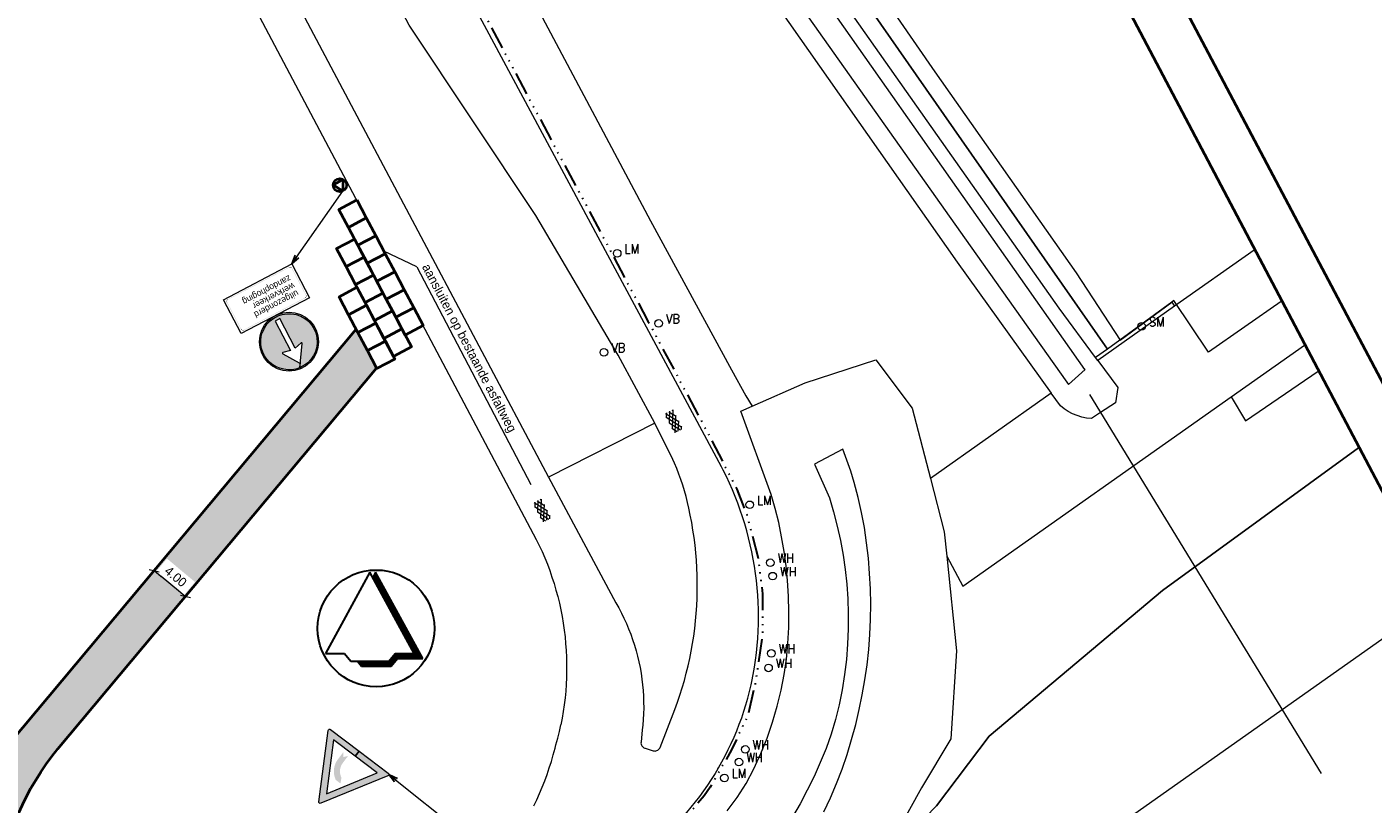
# Model space of a CAD drawing. Header units: metres. Extents: x 148691 to 149199, y 486355 to 486958.
# Tile 11 of 15: x 148951 to 149084, y 486669 to 486745. Entities that reach past the tile are written whole.
import ezdxf
from ezdxf.enums import TextEntityAlignment as Align

# ---------------------------------------------------------------- set-up
doc = ezdxf.new("R2010")
doc.units = ezdxf.units.M
doc.header["$MEASUREMENT"] = 0
doc.linetypes.add('drainage', pattern=[2.05, -0.25, 0.05, -0.25, 0.05, -0.25, 0.05, -0.25, 0.9])
doc.layers.get('Defpoints').update_dxf_attribs({"color": 253, "lineweight": 13})
for name, color, linetype, lineweight in [('BWR-alg-topografie', 7, 'Continuous', 13), ('BWR-best-drain ø 80', 60, 'drainage', 30), ('BWR-nieuw-straatmeubilair', 7, 'Continuous', 40), ('Level 1', 7, 'Continuous', 0), ('Level 60', 7, 'Continuous', 0), ('TOP-L-duiker', 7, 'Continuous', 0), ('TOP-L-terrein schutting raster hek leuning', 7, 'Continuous', 0), ('TOP-L-topo objecten punt', 7, 'Continuous', 0), ('TOP-L-topo objecten vlak', 7, 'Continuous', 0), ('WVB-alg-noordpijl', 7, 'Continuous', 30), ('WVB-alg-onderhoek', 7, 'Continuous', 30), ('WVB-dim-terr-maatvoering 018', 7, 'Continuous', 13), ('WVB-pen-dik 018', 1, 'Continuous', 13), ('WVB-pen-dik 035', 1, 'Continuous', 40)]:
    doc.layers.add(name, color=color, linetype=linetype, lineweight=lineweight)
doc.styles.add('1 500   0.18', font='WORKING.shx', dxfattribs={"height": 0.9})
doc.styles.add('1 500   0.25', font='WORKING.shx', dxfattribs={"height": 1.25})
doc.styles.add('Style-STANDARD', font='STANDARD.shx')
doc.styles.add('Style-WORKING', font='WORKING.shx')
doc.dimstyles.new('TER 1 500', dxfattribs={"dimtxt": 0.9, "dimasz": 0.9, "dimexe": 0.45, "dimexo": 0.0625, "dimgap": 0.45, "dimtad": 1, "dimzin": 0, "dimdsep": 46, "dimtxsty": '1 500   0.18', "dimblk": 'TerminatorOpen_0.5', "dimcen": 0, "dimclrd": 256, "dimclre": 256, "dimclrt": 1, "dimazin": 0, "dimtfac": 1, "dimtdec": 0, "dimtmove": 1, "dimatfit": 1, "dimldrblk": 'TerminatorOpen_0.5', "dimfxl": 0.45, "dimfxlon": 1, "dimfrac": 2, "dimtolj": 1, "dimtzin": 0, "dimlwd": -1, "dimlwe": -1, "dimarcsym": 0})

# ---------------------------------------------------------------- blocks, each defined once
blk = doc.blocks.new('16')
at = {"layer": 'TOP-L-topo objecten punt', "color": 7, "linetype": 'Continuous', "lineweight": 0}
blk.add_circle((0, 0), 0.25, dxfattribs=at)
at = {"layer": 'TOP-L-topo objecten punt', "color": 7, "linetype": 'Continuous', "lineweight": 0, "style": 'Style-STANDARD'}
blk.add_text('LM', height=0.6, dxfattribs=at).set_placement((0.483, 0))
blk = doc.blocks.new('302')
at = {"layer": 'TOP-L-topo objecten punt', "color": 7, "linetype": 'Continuous', "lineweight": 0}
blk.add_circle((0, 0), 0.25, dxfattribs=at)
at = {"layer": 'TOP-L-topo objecten punt', "color": 7, "linetype": 'Continuous', "lineweight": 0, "style": 'Style-STANDARD'}
blk.add_text('WH', height=0.6, dxfattribs=at).set_placement((0.483, 0))
blk = doc.blocks.new('131')
at = {"layer": 'TOP-L-topo objecten punt', "color": 7, "linetype": 'Continuous', "lineweight": 0}
blk.add_circle((0, 0), 0.25, dxfattribs=at)
at = {"layer": 'TOP-L-topo objecten punt', "color": 7, "linetype": 'Continuous', "lineweight": 0, "style": 'Style-STANDARD'}
blk.add_text('SM', height=0.6, dxfattribs=at).set_placement((0.483, 0))
blk = doc.blocks.new('14')
at = {"layer": 'TOP-L-topo objecten punt', "color": 7, "linetype": 'Continuous', "lineweight": 0}
blk.add_circle((0, 0), 0.25, dxfattribs=at)
at = {"layer": 'TOP-L-topo objecten punt', "color": 7, "linetype": 'Continuous', "lineweight": 0, "style": 'Style-STANDARD'}
blk.add_text('VB', height=0.6, dxfattribs=at).set_placement((0.483, 0))
blk = doc.blocks.new('ASFALT')
at = {"layer": 'BWR-alg-topografie'}
for p, q in [((1.14, 0.74), (0, 0.08)), ((0.54, 0.74), (0, 0.43)), ((1.48, -0.17), (0, 0.69)), ((0.88, -0.16), (0, 0.35)), ((0.28, -0.16), (0, 0)), ((1.74, 0.74), (0.18, -0.17)), ((2.08, -0.16), (0.52, 0.74)), ((2.11, 0.61), (0.78, -0.17)), ((2.11, 0.17), (1.12, 0.74)), ((2.11, 0.26), (1.38, -0.16)), ((2.11, 0.51), (1.72, 0.74)), ((2.11, -0.09), (1.98, -0.16))]:
    blk.add_line(p, q, dxfattribs=at)
blk = doc.blocks.new('_Oblique_0.5')
at = {"color": 0, "linetype": 'ByBlock', "lineweight": -2}
for p, q in [((0, 0), (-1, 0)), ((0.5, 0.25), (-0.5, -0.25))]:
    blk.add_line(p, q, dxfattribs=at)
blk = doc.blocks.new('*D33')
at = {"layer": 'Defpoints', "color": 0, "lineweight": 40, "transparency": 16777216}
for p in [(148962.94, 486690.66), (148963.8, 486691.69), (148966, 486688.09)]:
    blk.add_point(p, dxfattribs=at)
at = {"layer": 'WVB-dim-terr-maatvoering 018', "transparency": 16777216}
for p, q in [((148963.51, 486691.35), (148964.09, 486692.04)), ((148966.18, 486689.7), (148964.49, 486691.11)), ((148966.58, 486688.78), (148967.16, 486689.47))]:
    blk.add_line(p, q, dxfattribs=at)
at = {"layer": 'WVB-dim-terr-maatvoering 018', "transparency": 16777216, "xscale": 0.9, "yscale": 0.9, "zscale": 0.9}
for p, rotation in [((148963.8, 486691.69), 140.0945085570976), ((148966.87, 486689.12), 320.0945085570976)]:
    blk.add_blockref('_Oblique_0.5', p, dxfattribs=dict(at, rotation=rotation))
at = {"layer": 'WVB-dim-terr-maatvoering 018', "color": 7, "transparency": 16777216, "insert": (148965.91, 486691.1), "char_height": 0.9, "attachment_point": 5, "rotation": 320.0945, "style": '1 500   0.18'}
blk.add_mtext('\\A1;\\C7;4.00', dxfattribs=at)
blk = doc.blocks.new('TerminatorOpen_0.5')
at = {"color": 0, "linetype": 'ByBlock', "lineweight": -2}
for q in [(-1, 0.25), (-1, 0), (-1, -0.25)]:
    blk.add_line((0, 0), q, dxfattribs=at)
blk = doc.blocks.new('RVVBOR')
at = {"layer": 'BWR-nieuw-straatmeubilair'}
for p, q in [((0, 0.325), (-0.281, -0.163)), ((0, 0.325), (0.282, -0.163)), ((-0.281, -0.163), (0.282, -0.163))]:
    blk.add_line(p, q, dxfattribs=at)
blk.add_circle((0, 0), 0.325, dxfattribs=at)
blk = doc.blocks.new('*U47')
at = {"layer": 'Level 60', "linetype": 'Continuous', "lineweight": 0}
blk.add_hatch(color=5, dxfattribs=at).paths.add_polyline_path([(-0.62, -1.19), (1.01, -2.08, 0.334241), (1.09, -2.07), (1.04, -2.57, -0.642364), (-2.63, 0.9), (-2.62, 0.9, -1.549978), (1.05, -2.57), (1.3, -0.19, 0.677713), (1.19, -0.13), (0.61, -0.63), (-0.91, 2.27), (-1.37, 2.03), (0.15, -0.87), (-0.6, -1.07, 0.677647)])
at = {"layer": 'Level 60', "color": 5, "linetype": 'Continuous', "lineweight": 0, "flags": 128}
blk.add_lwpolyline([(-0.62, -1.19), (1.01, -2.08, 0.334241), (1.09, -2.07), (1.04, -2.57, -0.642364), (-2.63, 0.9), (-2.62, 0.9, -1.549978), (1.05, -2.57), (1.3, -0.19, 0.677713), (1.19, -0.13), (0.61, -0.63), (-0.91, 2.27), (-1.37, 2.03), (0.15, -0.87), (-0.6, -1.07, 0.677647)], format="xyb", close=True, dxfattribs=at)
at = {"layer": 'Level 60', "color": 5, "linetype": 'Continuous', "lineweight": 13}
blk.add_circle((0, 0), 2.91, dxfattribs=at)
blk = doc.blocks.new('*U50')
at = {"layer": 'Level 60', "linetype": 'Continuous', "lineweight": 0, "extrusion": (0, 0, -1)}
blk.add_hatch(color=1, dxfattribs=at).paths.add_polyline_path([(-3.36, -0.93), (3.24, -3.65), (3.24, -3.65, 0.576256), (3.45, -3.49), (2.53, 3.53, 0.575369), (2.29, 3.63), (-0.52, 1.5), (-0.13, 0.98), (2, 2.59), (2.7, -2.72), (-2.3, -0.66), (-0.13, 0.98), (-0.52, 1.5), (-3.39, -0.67, 0.579512)])
at = {"layer": 'Level 60', "linetype": 'Continuous', "lineweight": 0}
blk.add_hatch(color=7, dxfattribs=at).paths.add_polyline_path([(-1.05, 1.37), (-1.57, 0.68, 0.259104), (-1.84, -1.2), (-1.78, -1.34), (-1.32, -1.7), (-1.22, -1.12), (-1.28, -0.98, -0.259464), (-1.09, 0.32), (-0.57, 1.01), (-1.02, 0.91)])
at = {"layer": 'Level 60', "color": 1, "linetype": 'Continuous', "lineweight": 0, "flags": 128}
blk.add_lwpolyline([(3.36, -0.93), (-3.24, -3.65), (-3.24, -3.65, -0.576256), (-3.45, -3.49), (-2.53, 3.53, -0.575369), (-2.29, 3.63), (0.52, 1.5), (0.13, 0.98), (-2, 2.59), (-2.7, -2.72), (2.3, -0.66), (0.13, 0.98), (0.52, 1.5), (3.39, -0.67, -0.579512)], format="xyb", close=True, dxfattribs=at)
blk = doc.blocks.new('NPIJL')
at = {"layer": 'WVB-alg-noordpijl'}
for p, q in [((-0.001225, 0.011045), (-0.00998, -0.00495)), ((0.007525, -0.00495), (-0.001225, 0.011045)), ((-0.00009, 0.01105), (-0.00066, 0.01001)), ((-0.000275, 0.01071), (0.000095, 0.01071)), ((0.00921, -0.00595), (-0.00009, 0.01105)), ((-0.000635, 0.00996), (0.00051, 0.00996)), ((-0.00055, 0.01021), (0.000365, 0.01021)), ((-0.000495, 0.00971), (0.000645, 0.00971)), ((-0.00042, 0.010455), (0.00024, 0.010455)), ((-0.00036, 0.00946), (0.00078, 0.00946)), ((-0.00022, 0.00921), (0.000915, 0.009205)), ((-0.000085, 0.00896), (0.001055, 0.00896)), ((0.00005, 0.00871), (0.00119, 0.00871)), ((0.00019, 0.008465), (0.001325, 0.00846)), ((0.000325, 0.00821), (0.001465, 0.008215)), ((0.00046, 0.00796), (0.0016, 0.00796)), ((0.0006, 0.00771), (0.001735, 0.00771)), ((0.000735, 0.00746), (0.001875, 0.00746)), ((0.00087, 0.00721), (0.00201, 0.00721)), ((0.00101, 0.00696), (0.002145, 0.00696)), ((0.001145, 0.00671), (0.002285, 0.00671)), ((0.00128, 0.00646), (0.00242, 0.00646)), ((0.00142, 0.00621), (0.00256, 0.00621)), ((0.001555, 0.00596), (0.0027, 0.00596)), ((0.001695, 0.00571), (0.00283, 0.00571)), ((0.00183, 0.005455), (0.00297, 0.00546)), ((0.00197, 0.00521), (0.00311, 0.00521)), ((0.002105, 0.00496), (0.00324, 0.004965)), ((0.002245, 0.00471), (0.003385, 0.00471)), ((0.00238, 0.004455), (0.003515, 0.004465)), ((0.002515, 0.00421), (0.00365, 0.00421)), ((0.002655, 0.00396), (0.003795, 0.00396)), ((0.00279, 0.00371), (0.003925, 0.00371)), ((0.00293, 0.003465), (0.00406, 0.00346)), ((0.00306, 0.00321), (0.0042, 0.00321)), ((0.0032, 0.00296), (0.004335, 0.00296)), ((0.003335, 0.00271), (0.00447, 0.00271)), ((0.00347, 0.00246), (0.00461, 0.00246)), ((0.00361, 0.00221), (0.00475, 0.00221)), ((0.003745, 0.00196), (0.004885, 0.00196)), ((0.00388, 0.001705), (0.00502, 0.00171)), ((0.00402, 0.00146), (0.00516, 0.00146)), ((0.004155, 0.00121), (0.005295, 0.00121)), ((0.004295, 0.00096), (0.00543, 0.00096)), ((0.00443, 0.00071), (0.00557, 0.00071)), ((0.004565, 0.00046), (0.005705, 0.00046)), ((0.0047, 0.00021), (0.00584, 0.00021)), ((0.00484, -0.00004), (0.00598, -0.00004)), ((0.004975, -0.00029), (0.00612, -0.00029)), ((0.00511, -0.00054), (0.00625, -0.000535)), ((0.005255, -0.00079), (0.006385, -0.00079)), ((0.005385, -0.00104), (0.00653, -0.00104)), ((0.00553, -0.00129), (0.00666, -0.00129)), ((0.00566, -0.00154), (0.006795, -0.00154)), ((0.005795, -0.00179), (0.006935, -0.00179)), ((0.005935, -0.00204), (0.00707, -0.00204)), ((0.00607, -0.00229), (0.007205, -0.00229)), ((0.006205, -0.00254), (0.007345, -0.00254)), ((-0.00998, -0.00495), (-0.00623, -0.00495)), ((-0.00623, -0.00495), (-0.004975, -0.006455)), ((0.002525, -0.006455), (0.003775, -0.00495)), ((0.003485, -0.00529), (0.00885, -0.00529)), ((0.0037, -0.00504), (0.00871, -0.00504)), ((0.003775, -0.00495), (0.007525, -0.00495)), ((0.006345, -0.00279), (0.007475, -0.002785)), ((0.00648, -0.003035), (0.00762, -0.00304)), ((0.006615, -0.00329), (0.007755, -0.00329)), ((0.006755, -0.00354), (0.00789, -0.00354)), ((0.00689, -0.003785), (0.00803, -0.00379)), ((0.00703, -0.00404), (0.008165, -0.004035)), ((0.007165, -0.00429), (0.0083, -0.00429)), ((0.007295, -0.00454), (0.00844, -0.004535)), ((0.007435, -0.00479), (0.008575, -0.004785)), ((-0.004975, -0.006455), (0.002525, -0.006455)), ((-0.003675, -0.00645), (-0.002845, -0.00745)), ((-0.0036, -0.00654), (0.00375, -0.00654)), ((-0.00339, -0.00679), (0.00354, -0.00679)), ((-0.00318, -0.00704), (0.003325, -0.00704)), ((-0.002975, -0.00729), (0.00313, -0.00729)), ((-0.002845, -0.00745), (0.002985, -0.00745)), ((0.00266, -0.00629), (0.003955, -0.00629)), ((0.002865, -0.00604), (0.004165, -0.006035)), ((0.002985, -0.00745), (0.00424, -0.00595)), ((0.003075, -0.00579), (0.00912, -0.00579)), ((0.003285, -0.00554), (0.008985, -0.00554)), ((0.00424, -0.00595), (0.00921, -0.00595))]:
    blk.add_line(p, q, dxfattribs=at)
blk.add_circle((0, 0), 0.0115, dxfattribs=at)

msp = doc.modelspace()

# ---------------------------------------------------------------- hatches: boundary and pattern name
at = {"layer": 'Level 1', "linetype": 'Continuous', "lineweight": 0, "extrusion": (0, 0, -1)}
for points in [[(-148977.088, 486721.551), (-148977.069, 486721.586), (-148977.069, 486721.584, 0.4142136), (-148977.361, 486721.493), (-148977.359, 486721.496), (-148977.324, 486721.477), (-148977.326, 486721.474, -0.4142136), (-148977.087, 486721.549)], [(-148970.973, 486718.149), (-148970.938, 486718.13), (-148970.938, 486718.126, 0.4142136), (-148971.029, 486718.418), (-148971.029, 486718.42), (-148971.047, 486718.385), (-148971.047, 486718.383, -0.4142136), (-148970.972, 486718.144)], [(-148972.605, 486715.412), (-148972.624, 486715.377), (-148972.624, 486715.375, 0.4142136), (-148972.332, 486715.466), (-148972.334, 486715.468), (-148972.369, 486715.486), (-148972.367, 486715.484, -0.4142136), (-148972.605, 486715.409)]]:
    msp.add_hatch(color=7, dxfattribs=at).paths.add_polyline_path(points, is_closed=False)
msp.add_hatch(color=7, dxfattribs=at).paths.add_polyline_path([(-148978.72, 486718.815), (-148978.755, 486718.833), (-148978.755, 486718.833, 0.4142136), (-148978.664, 486718.541), (-148978.664, 486718.543), (-148978.646, 486718.579), (-148978.646, 486718.576, -0.4142136)])
at = {"layer": 'WVB-pen-dik 018'}
h = msp.add_hatch(dxfattribs=at)
h.set_pattern_fill('GRALUX', color=256, style=0, pattern_type=2)
h.set_pattern_definition([(55.2804, (148947.75942, 486656.03502), (-2.3210003, -2.8710001), [0.088233, -8.061906]), (2.3611, (148947.80968, 486656.10754), (-20.88900031, -0.95699999), [0.08082, -23.1489]), (314.13094, (148947.89043, 486656.11087), (-2.3210004, 1.914), [0.080512, -6.58615]), (270, (148947.9465, 486656.053), (-2.321, -0.957), [0.081465, -0.875535]), (215.81286, (148947.9465, 486655.97162), (-2.321, -1.91400047), [0.07143, -11.377118]), (175.71269, (148947.88857, 486655.92982), (-11.60499982, 0.95699989), [0.079384, -25.52326]), (136.10703, (148947.8094, 486655.93576), (-2.3209997, 1.91399964), [0.05251, -9.609785]), (102.4337, (148947.77156, 486655.97216), (9e-08, -0.9569996), [0.064017, -10.715815]), (53.96088, (148947.30642, 486656.38402), (-4.64199985, -6.6990004), [0.14624, -11.688805]), (3.9312, (148947.39246, 486656.50227), (-11.6049999, -0.95700026), [0.13325, -13.825595]), (314.13094, (148947.5254, 486656.5114), (-2.3210004, 1.914), [0.134678, -6.531985]), (270, (148947.6192, 486656.4147), (-2.321, -0.957), [0.13652, -0.82048]), (214.497, (148947.61917, 486656.27822), (-2.3210001, -1.9140004), [0.11919, -8.329454]), (176.629, (148947.52094, 486656.21071), (-13.9260002, 0.95700036), [0.13178, -16.14338]), (136.10703, (148947.3894, 486656.21846), (-2.3209997, 1.91399964), [0.087343, -9.574953]), (102.4337, (148947.32645, 486656.27902), (9e-08, -0.9569996), [0.10689, -10.67294]), (22.4074, (148946.9794, 486656.097), (-2.321, -5e-09), [0.170097, -2.34046]), (354.1147, (148947.13668, 486656.16186), (-6.9629997, 0.957), [0.145505, -9.18769]), (316.10703, (148947.28142, 486656.14694), (-4.64200005, 4.78500015), [0.095433, -9.566863]), (270, (148947.3502, 486656.0808), (-2.321, -0.957), [0.115787, -0.841213]), (231.0469, (148947.3502, 486655.965), (-2.3209995, -1.914), [0.171306, -3.520534]), (206.746, (148947, 486656), (-11.60498572, -5.74204489), [0.17928, -23.2123]), (182.14666, (148947.08239, 486655.75109), (-23.21000045, -0.95699997), [0.15198, -25.39695]), (143.41793, (148946.93052, 486655.7454), (-9.28400042, 6.6990002), [0.107053, -14.34493]), (90, (148946.8446, 486655.8092), (-2.321, -0.957), [0.122034, -0.834966]), (58.77065, (148946.84455, 486655.93123), (-3e-07, -0.9570003), [0.123924, -4.35275]), (39.5105, (148946.9088, 486656.0372), (-2.321, -0.957), [0.10049, -2.907903]), (22.4074, (148946.4924, 486656.379), (-2.321, -5e-09), [0.16917, -2.341387]), (354.1147, (148946.64882, 486656.4435), (-6.9629997, 0.957), [0.146323, -9.18687]), (316.10703, (148946.79437, 486656.4285), (-4.64200005, 4.78500015), [0.09444, -9.567856]), (270, (148946.8624, 486656.363), (-2.321, -0.957), [0.117022, -0.839978]), (231.0469, (148946.8624, 486656.246), (-2.3209995, -1.914), [0.170688, -3.521152]), (206.746, (148947, 486656), (-11.60498572, -5.74204489), [0.179618, -23.212]), (182.14666, (148946.59472, 486656.03243), (-23.21000045, -0.95699997), [0.151314, -25.397615]), (143.41793, (148946.44351, 486656.02676), (-9.28400042, 6.6990002), [0.107424, -14.34456]), (90, (148946.3573, 486656.0908), (-2.321, -0.957), [0.121427, -0.835573]), (58.77065, (148946.35725, 486656.2122), (-3e-07, -0.9570003), [0.124452, -4.352224]), (39.5105, (148946.4218, 486656.3186), (-2.321, -0.957), [0.100874, -2.90752]), (55.2804, (148946.96142, 486656.38902), (-2.3210003, -2.8710001), [0.14648, -8.00366]), (2.95043, (148947.04485, 486656.50942), (-16.24699973, -0.95699952), [0.135732, -18.456914]), (314.13094, (148947.1804, 486656.5164), (-2.3210004, 1.914), [0.133982, -6.53268]), (270, (148947.2737, 486656.4202), (-2.321, -0.957), [0.136964, -0.820036]), (214.497, (148947.2737, 486656.28327), (-2.3210001, -1.9140004), [0.11883, -8.329814]), (176.0688, (148947.17576, 486656.21597), (-11.6049999, 0.95700026), [0.132647, -13.826197]), (136.10703, (148947.04343, 486656.22507), (-2.3209997, 1.91399964), [0.086946, -9.57535]), (102.4337, (148946.98077, 486656.28535), (9e-08, -0.9569996), [0.10546, -10.67437]), (55.2804, (148946.43142, 486655.81202), (-2.3210003, -2.8710001), [0.088233, -8.061906]), (3.371, (148946.48168, 486655.88454), (-2.32100002, 2.6e-07), [0.08087, -16.19429]), (312.28598, (148946.5624, 486655.8893), (-4.6420001, 4.7850005), [0.080874, -10.267928]), (270, (148946.6168, 486655.8295), (-2.321, -0.957), [0.080787, -0.876213]), (216.58207, (148946.61682, 486655.74868), (-9.28400042, -6.6990002), [0.070117, -14.381865]), (174.76477, (148946.56052, 486655.70689), (-11.60500011, 0.95699976), [0.08041, -20.896093]), (136.10703, (148946.48044, 486655.71423), (-2.3209997, 1.91399964), [0.05149, -9.610805]), (102.4337, (148946.44334, 486655.74993), (9e-08, -0.9569996), [0.063223, -10.716608]), (53.96088, (148946.60542, 486655.95802), (-4.64199985, -6.6990004), [0.08742, -11.747626]), (3.9312, (148946.65686, 486656.02871), (-11.6049999, -0.95700026), [0.079746, -13.879098]), (314.13094, (148946.7364, 486656.03417), (-2.3210004, 1.914), [0.080742, -6.58592]), (257.5663, (148946.79263, 486655.97622), (-9e-08, -0.9569996), [0.082717, -10.697114]), (225.86906, (148946.77483, 486655.89545), (-2.3210004, -1.914), [0.059278, -6.607384]), (175.71269, (148946.73355, 486655.8529), (-11.60499982, 0.95699989), [0.07936, -25.523283]), (136.10703, (148946.6544, 486655.85883), (-2.3209997, 1.91399964), [0.051745, -9.61055]), (102.4337, (148946.61712, 486655.8947), (9e-08, -0.9569996), [0.064384, -10.715447]), (55.2804, (148947.42943, 486656.09402), (-2.3210003, -2.8710001), [0.088482, -8.061657]), (2.95043, (148947.47982, 486656.16675), (-16.24699973, -0.95699952), [0.080717, -18.511928]), (314.13094, (148947.56043, 486656.1709), (-2.3210004, 1.914), [0.080534, -6.58613]), (257.5663, (148947.6165, 486656.1131), (-9e-08, -0.9569996), [0.08258, -10.697252]), (225.86906, (148947.59873, 486656.03246), (-2.3210004, -1.914), [0.059217, -6.607446]), (175.71269, (148947.55749, 486655.98995), (-11.60499982, 0.95699989), [0.0793, -25.523342]), (136.10703, (148947.47841, 486655.99588), (-2.3209997, 1.91399964), [0.052433, -9.609864]), (102.4337, (148947.44063, 486656.03223), (9e-08, -0.9569996), [0.062794, -10.717038]), (55.2804, (148947.68942, 486656.34602), (-2.3210003, -2.8710001), [0.088233, -8.061906]), (3.371, (148947.73968, 486656.41854), (-2.32100002, 2.6e-07), [0.08087, -16.19429]), (314.13094, (148947.8204, 486656.4233), (-2.3210004, 1.914), [0.080834, -6.58583]), (257.5663, (148947.8767, 486656.36528), (-9e-08, -0.9569996), [0.08278, -10.697052]), (227.71402, (148947.85887, 486656.28444), (-2.3210005, -2.87100016), [0.05934, -10.289462]), (174.76477, (148947.81894, 486656.24054), (-11.60500011, 0.95699976), [0.080866, -20.895638]), (136.10703, (148947.73841, 486656.24792), (-2.3209997, 1.91399964), [0.051687, -9.61061]), (102.4337, (148947.70117, 486656.28375), (9e-08, -0.9569996), [0.063362, -10.71647]), (55.2804, (148948.36042, 486656.05302), (-2.3210003, -2.8710001), [0.14648, -8.00366]), (2.95043, (148948.44385, 486656.17342), (-16.24699973, -0.95699952), [0.134733, -18.457912]), (314.13094, (148948.5784, 486656.18035), (-2.3210004, 1.914), [0.134632, -6.53203]), (270, (148948.6722, 486656.0837), (-2.321, -0.957), [0.136393, -0.820607]), (215.81286, (148948.67215, 486655.94733), (-2.321, -1.91400047), [0.118415, -11.330133]), (175.2858, (148948.57613, 486655.87804), (-2.32099987, -5.3e-07), [0.13415, -11.51024]), (136.10703, (148948.44243, 486655.88906), (-2.3209997, 1.91399964), [0.08695, -9.575347]), (102.4337, (148948.37977, 486655.94935), (9e-08, -0.9569996), [0.105463, -10.67437]), (292.0093, (148948.28843, 486656.16402), (-2.321, 4.7850003), [0.16917, -6.024183]), (270, (148948.3518, 486656.0072), (-2.321, -0.957), [0.145872, -0.811128]), (219.5105, (148948.3518, 486655.8613), (-2.321, -0.957), [0.103314, -2.90508]), (180, (148948.2721, 486655.7956), (-2.321, 0.957), [0.11569, -2.20531]), (140.4895, (148948.1564, 486655.7956), (-2.321, 0.957), [0.169726, -2.838668]), (118.32257, (148948.02548, 486655.90356), (-2.3209999, 3.82800025), [0.178906, -9.605363]), (90, (148947.9406, 486656.061), (-2.321, -0.957), [0.15197, -0.80503]), (55.2804, (148947.9406, 486656.21302), (-2.3210003, -2.8710001), [0.105336, -8.044803]), (2.95043, (148948.0006, 486656.2996), (-16.24699973, -0.95699952), [0.121, -18.471645]), (327.05939, (148948.12144, 486656.30583), (-11.6050002, 7.6559998), [0.12805, -19.231257]), (308.9531, (148948.2289, 486656.2362), (-2.3209995, 1.914), [0.101514, -3.590326]), (55.2804, (148947.34942, 486655.79802), (-2.3210003, -2.8710001), [0.088233, -8.061906]), (3.371, (148947.39968, 486655.87054), (-2.32100002, 2.6e-07), [0.08087, -16.19429]), (314.13094, (148947.4804, 486655.8753), (-2.3210004, 1.914), [0.080834, -6.58583]), (257.5663, (148947.5367, 486655.81728), (-9e-08, -0.9569996), [0.08278, -10.697052]), (227.71402, (148947.51887, 486655.73644), (-2.3210005, -2.87100016), [0.05934, -10.289462]), (174.76477, (148947.47894, 486655.69254), (-11.60500011, 0.95699976), [0.080866, -20.895638]), (136.10703, (148947.39842, 486655.69992), (-2.3209997, 1.91399964), [0.051687, -9.61061]), (102.4337, (148947.36117, 486655.73575), (9e-08, -0.9569996), [0.063362, -10.71647]), (53.96088, (148948.23842, 486656.37002), (-4.64199985, -6.6990004), [0.14624, -11.688805]), (3.9312, (148948.32446, 486656.48827), (-11.6049999, -0.95700026), [0.13325, -13.825595]), (314.13094, (148948.4574, 486656.4974), (-2.3210004, 1.914), [0.134678, -6.531985]), (270, (148948.5512, 486656.4007), (-2.321, -0.957), [0.13652, -0.82048]), (214.497, (148948.55118, 486656.26422), (-2.3210001, -1.9140004), [0.11919, -8.329454]), (176.629, (148948.45294, 486656.19672), (-13.9260002, 0.95700036), [0.13178, -16.14338]), (136.10703, (148948.3214, 486656.20446), (-2.3209997, 1.91399964), [0.087343, -9.574953]), (102.4337, (148948.25845, 486656.26502), (9e-08, -0.9569996), [0.10689, -10.67294]), (55.2804, (148948.06942, 486655.66402), (-2.3210003, -2.8710001), [0.088233, -8.061906]), (2.3611, (148948.11968, 486655.73654), (-20.88900031, -0.95699999), [0.08082, -23.1489]), (314.13094, (148948.20043, 486655.73987), (-2.3210004, 1.914), [0.080512, -6.58615]), (270, (148948.2565, 486655.682), (-2.321, -0.957), [0.081465, -0.875535]), (215.81286, (148948.2565, 486655.60062), (-2.321, -1.91400047), [0.07143, -11.377118]), (175.71269, (148948.19857, 486655.55882), (-11.60499982, 0.95699989), [0.079384, -25.52326]), (136.10703, (148948.1194, 486655.56476), (-2.3209997, 1.91399964), [0.05251, -9.609785]), (102.4337, (148948.08156, 486655.60116), (9e-08, -0.9569996), [0.064017, -10.715815]), (55.2804, (148947.65743, 486655.76702), (-2.3210003, -2.8710001), [0.14648, -8.00366]), (2.95043, (148947.74085, 486655.88742), (-16.24699973, -0.95699952), [0.135732, -18.456914]), (314.13094, (148947.8764, 486655.8944), (-2.3210004, 1.914), [0.133982, -6.53268]), (270, (148947.9697, 486655.7982), (-2.321, -0.957), [0.136964, -0.820036]), (214.497, (148947.9697, 486655.66127), (-2.3210001, -1.9140004), [0.11883, -8.329814]), (176.0688, (148947.87176, 486655.59397), (-11.6049999, 0.95700026), [0.132647, -13.826197]), (136.10703, (148947.73943, 486655.60307), (-2.3209997, 1.91399964), [0.086946, -9.57535]), (102.4337, (148947.67677, 486655.66335), (9e-08, -0.9569996), [0.10546, -10.67437])])
h.paths.add_polyline_path([(148946.586, 486646.93), (148954.741, 486631.457), (148958.034, 486633.787), (148951.376, 486646.422, -0.304275), (148954.315, 486674.115), (148985.696, 486711.64), (148983.68, 486715.465), (148949.525, 486674.624, 0.304275)])
h.paths.add_polyline_path([(148967.811, 486690.564), (148966.771, 486689.322), (148964.009, 486691.632), (148965.048, 486692.874)], flags=16)
h.paths.add_polyline_path([(148952.476, 486643.906), (148953.231, 486642.473), (148950.045, 486640.794), (148949.29, 486642.228)], flags=16)

# ---------------------------------------------------------------- linework, layer by layer
at = {"layer": 'BWR-best-drain ø 80', "color": 44, "linetype": 'drainage', "ltscale": 2.5, "flags": 128}
msp.add_lwpolyline([(148928.85, 486874.01), (148932.607, 486866.85), (148941.848, 486849.29), (148949.943, 486833.929), (148953.802, 486826.616), (148975.458, 486785.685), (149003.907, 486732.195), (149012.41, 486716.271), (149018.637, 486704.625), (149021.168, 486699.705), (149022.139, 486697.208), (149023.25, 486692.928), (149023.686, 486689.417), (149023.688, 486685.457), (149022.99, 486680.655), (149022.285, 486677.527), (149020.651, 486674.025), (149018.531, 486670.359), (149017.934, 486669.507), (149015.233, 486666.277), (149011.664, 486663.108), (149008.8, 486661.079), (148989.969, 486647.741)], dxfattribs=at)
at = {"layer": 'Level 1', "color": 7, "linetype": 'Continuous', "lineweight": 0, "flags": 128}
msp.add_lwpolyline([(148977.329, 486721.898), (148979.071, 486718.576), (148972.366, 486715.061), (148970.625, 486718.383)], close=True, dxfattribs=at)
at = {"layer": 'Level 1', "color": 7, "linetype": 'Continuous', "lineweight": 0, "extrusion": (0, 0, -1)}
for points in [[(-148971.029, 486718.42), (-148977.069, 486721.586), (-148971.047, 486718.385), (-148977.088, 486721.551)], [(-148977.357, 486721.5), (-148978.755, 486718.833), (-148977.329, 486721.468), (-148978.72, 486718.815)], [(-148978.664, 486718.543), (-148972.624, 486715.377), (-148978.646, 486718.579), (-148972.605, 486715.412)], [(-148972.334, 486715.468), (-148970.938, 486718.13), (-148972.369, 486715.486), (-148970.973, 486718.149)]]:
    msp.add_solid(points, dxfattribs=at)
at = {"layer": 'TOP-L-duiker', "color": 7, "linetype": 'Continuous', "lineweight": 0, "flags": 128}
msp.add_lwpolyline([(149055.877, 486709.055), (149078.683, 486671.695)], dxfattribs=at)
at = {"layer": 'TOP-L-terrein schutting raster hek leuning', "color": 7, "linetype": 'Continuous', "lineweight": 0, "flags": 128}
for points in [[(149064.006, 486718.135), (149058.874, 486714.382), (149057.668, 486713.5), (149021.961, 486764.773), (148943.431, 486877.325), (148943.442, 486877.344), (148945.148, 486880.331), (148945.638, 486880.32), (148947.733, 486882.206), (148948.276, 486882.479), (148957.047, 486890.538), (148959.359, 486892.489), (148964.127, 486896.147), (148974.029, 486902.967), (148976.563, 486904.274)], [(149074.762, 486718.218), (149067.591, 486713.22), (149064.199, 486718.312), (149064.006, 486718.135)]]:
    msp.add_lwpolyline(points, dxfattribs=at)
at = {"layer": 'TOP-L-topo objecten vlak', "color": 7, "linetype": 'Continuous', "lineweight": 0}
for p, q in [((149072.1, 486723.262), (149064.267, 486717.737)), ((149069.839, 486708.817), (149077.049, 486713.885))]:
    msp.add_line(p, q, dxfattribs=at)
at = {"layer": 'TOP-L-topo objecten vlak', "color": 7, "linetype": 'Continuous', "lineweight": 0, "flags": 128}
for points in [[(148940.802, 486880.497), (148941.071, 486880.745), (148943.431, 486877.325), (149021.961, 486764.773), (149057.668, 486713.5), (149056.49, 486712.678)], [(149056.49, 486712.678), (149052.901, 486717.547), (149020.168, 486764.054), (148982.737, 486818.025), (148950.731, 486863.29), (148945.135, 486871.258), (148941.374, 486877.935), (148940.802, 486880.497)], [(148946.635, 486877.613), (148965.569, 486848.571), (149003.946, 486793.971), (149040.671, 486740.821), (149054.581, 486721.039), (149058.908, 486714.407), (149064.006, 486718.135), (149064.267, 486717.737)], [(148932.692, 486877.369), (148933.311, 486876.185), (148935.287, 486872.423), (148947.323, 486849.426), (148966.604, 486812.9), (148985.064, 486778.098), (149012.676, 486726.149), (149020.631, 486711.463), (149022.059, 486708.907), (149022.682, 486707.889)], [(148932.692, 486877.369), (148934.996, 486875.757), (148939.69, 486868.842), (148943.994, 486863.099), (148954.714, 486847.667), (148977.824, 486814.704), (149006.903, 486773.295), (149042.867, 486722.094), (149052.128, 486709.174)], [(148913.674, 486860.564), (149001.416, 486694.769), (149001.709, 486694.166), (149001.989, 486693.556), (149002.253, 486692.939), (149002.503, 486692.316), (149002.738, 486691.688), (149002.958, 486691.054), (149003.163, 486690.415), (149003.352, 486689.772), (149003.526, 486689.124), (149003.685, 486688.472), (149003.828, 486687.816), (149003.955, 486687.157), (149004.067, 486686.496), (149004.162, 486685.832), (149004.242, 486685.166), (149004.306, 486684.498), (149004.354, 486683.829), (149004.386, 486683.158), (149004.403, 486682.488), (149004.403, 486681.817), (149004.387, 486681.146), (149004.355, 486680.476), (149004.307, 486679.807), (149004.243, 486679.139), (149004.163, 486678.473), (149004.068, 486677.808), (149003.956, 486677.147), (149003.829, 486676.488)], [(149013.087, 486706.206), (149009.461, 486712.901), (149001.364, 486726.659), (148988.904, 486745.442), (148964.538, 486791.489), (148958.596, 486801.979), (148943.54, 486824.934), (148925.549, 486859.023)], [(148920.272, 486856.202), (149002.601, 486700.881)], [(149019.298, 486672.163), (149019.361, 486672.267), (149019.696, 486672.857), (149020.016, 486673.455), (149020.323, 486674.06), (149020.615, 486674.672), (149020.893, 486675.291), (149021.156, 486675.916), (149021.404, 486676.548), (149021.637, 486677.185), (149021.855, 486677.827), (149022.058, 486678.474), (149022.246, 486679.126), (149022.418, 486679.782), (149022.575, 486680.442), (149022.646, 486680.765), (149022.78, 486681.466), (149022.899, 486682.17), (149023.003, 486682.876), (149023.09, 486683.585), (149023.161, 486684.295), (149023.217, 486685.006), (149023.256, 486685.719), (149023.28, 486686.432), (149023.287, 486687.146), (149023.279, 486687.859), (149023.255, 486688.573), (149023.214, 486689.285), (149023.158, 486689.997), (149023.085, 486690.707), (149022.997, 486691.415), (149022.893, 486692.121), (149022.773, 486692.825), (149022.638, 486693.525), (149022.486, 486694.223), (149022.32, 486694.917), (149022.137, 486695.607), (149021.939, 486696.293), (149021.726, 486696.974), (149021.498, 486697.65), (149021.254, 486698.321), (149020.996, 486698.986), (149020.723, 486699.645), (149020.435, 486700.298), (149020.132, 486700.945), (149019.815, 486701.584), (149019.652, 486701.9), (148974.882, 486785.355)], [(149007.281, 486775.849), (149044.707, 486722.901), (149053.653, 486710.249), (149053.817, 486710.017), (149055.448, 486711.503), (149055.442, 486711.512), (149019.106, 486763.243)], [(149064.267, 486717.737), (149056.697, 486712.397)], [(149022.682, 486707.889), (149027.875, 486710.175), (149034.841, 486712.467), (149038.441, 486707.685), (149040.224, 486700.777)], [(149056.697, 486712.397), (149058.66, 486709.734), (149058.433, 486708.217), (149056.975, 486707.256), (149056.082, 486706.668), (149055.603, 486706.722), (149055.131, 486706.82), (149054.67, 486706.961), (149054.225, 486707.145), (149053.798, 486707.37), (149053.395, 486707.634), (149053.017, 486707.934), (149052.128, 486709.174)], [(149056.697, 486712.397), (149056.49, 486712.678)], [(149069.839, 486708.817), (149071.242, 486706.437), (149078.401, 486711.325)], [(149020.224, 486668.035), (149021.193, 486669.343), (149022.065, 486670.724), (149022.844, 486672.166), (149023.537, 486673.659), (149024.146, 486675.191), (149024.678, 486676.753), (149025.137, 486678.332), (149025.527, 486679.919), (149025.826, 486681.438), (149026.047, 486682.973), (149026.194, 486684.519), (149026.272, 486686.073), (149026.287, 486687.628), (149026.244, 486689.182), (149026.147, 486690.729), (149026.008, 486692.16), (149025.817, 486693.586), (149025.574, 486695.006), (149025.281, 486696.416), (149024.938, 486697.814), (149024.545, 486699.197), (149021.566, 486707.398), (149022.682, 486707.889)], [(149052.128, 486709.174), (149040.224, 486700.777)], [(149041.829, 486693.1), (149043.401, 486690.169), (149069.839, 486708.817)], [(149013.087, 486706.206), (149002.601, 486700.881)], [(149012.017, 486674.236), (149012.098, 486674.203), (149012.135, 486674.191), (149012.917, 486673.942), (149012.921, 486673.941), (149013.013, 486673.92), (149013.107, 486673.915), (149013.201, 486673.926), (149013.291, 486673.953), (149013.376, 486673.994), (149013.452, 486674.049), (149013.518, 486674.117), (149013.572, 486674.194), (149013.608, 486674.268), (149015.072, 486678.009), (149015.326, 486678.712), (149015.564, 486679.421), (149015.788, 486680.135), (149015.996, 486680.854), (149016.188, 486681.577), (149016.365, 486682.303), (149016.526, 486683.034), (149016.672, 486683.767), (149016.802, 486684.504), (149016.916, 486685.243), (149017.015, 486685.985), (149017.097, 486686.728), (149017.164, 486687.473), (149017.214, 486688.22), (149017.249, 486688.967), (149017.268, 486689.715), (149017.27, 486690.463), (149017.257, 486691.21), (149017.228, 486691.958), (149017.183, 486692.705), (149017.121, 486693.45), (149017.044, 486694.194), (149016.951, 486694.936), (149016.842, 486695.676), (149016.717, 486696.414), (149016.577, 486697.148), (149016.428, 486697.846), (149016.306, 486698.416), (149016.168, 486698.982), (149016.014, 486699.544), (149015.845, 486700.101), (149015.661, 486700.654), (149015.461, 486701.202), (149015.247, 486701.744), (149015.018, 486702.279), (149014.861, 486702.625), (149013.087, 486706.206)], [(149082.378, 486703.789), (149063.073, 486689.728), (149046.014, 486675.373), (149040.813, 486668.507), (149035.117, 486662.641), (149029.994, 486656.025), (149024.585, 486649.991), (149020.424, 486648.535), (149016.679, 486649.367), (149014.237, 486650.686), (149011.064, 486654.681), (149009.164, 486658.431)], [(149029.74, 486667.917), (149030.386, 486669.298), (149030.981, 486670.705), (149031.524, 486672.134), (149032.018, 486673.581), (149032.464, 486675.043), (149032.863, 486676.517), (149033.217, 486678), (149033.518, 486679.461), (149033.773, 486680.933), (149033.982, 486682.414), (149034.142, 486683.901), (149034.256, 486685.392), (149034.321, 486686.885), (149034.339, 486688.377), (149034.31, 486689.892), (149034.236, 486691.409), (149034.115, 486692.924), (149033.944, 486694.434), (149033.72, 486695.937), (149033.442, 486697.43), (149033.107, 486698.908), (149032.713, 486700.369), (149032.372, 486701.475), (149031.596, 486703.654), (149028.818, 486702.19), (149030.277, 486698.86), (149030.69, 486697.474), (149031.053, 486696.072), (149031.364, 486694.655), (149031.623, 486693.226), (149031.83, 486691.789), (149031.984, 486690.347), (149032.085, 486688.901), (149032.132, 486687.456), (149032.126, 486685.952), (149032.065, 486684.446), (149031.948, 486682.941), (149031.771, 486681.442), (149031.535, 486679.953), (149031.235, 486678.477), (149030.871, 486677.018), (149030.44, 486675.583), (149029.941, 486674.167), (149029.381, 486672.772), (149028.766, 486671.398), (149028.102, 486670.047), (149027.396, 486668.719), (149026.653, 486667.415)], [(149035.117, 486662.641), (149040.813, 486668.507), (149046.014, 486675.373), (149063.073, 486689.728), (149082.378, 486703.789)], [(149002.601, 486700.881), (149009.251, 486688.513), (149009.53, 486688.016), (149009.795, 486687.511), (149010.045, 486686.999), (149010.281, 486686.48), (149010.503, 486685.955), (149010.709, 486685.423), (149010.901, 486684.886), (149011.077, 486684.344), (149011.239, 486683.797), (149011.384, 486683.246), (149011.515, 486682.691), (149011.629, 486682.133), (149011.728, 486681.571), (149011.811, 486681.007), (149011.878, 486680.441), (149011.93, 486679.873), (149011.965, 486679.304), (149011.984, 486678.734), (149011.988, 486678.164), (149011.975, 486677.594), (149011.947, 486677.025), (149011.902, 486676.456), (149011.855, 486676), (149011.725, 486674.773), (149011.723, 486674.68), (149011.737, 486674.589), (149011.767, 486674.501), (149011.811, 486674.419), (149011.869, 486674.347), (149011.938, 486674.285), (149012.017, 486674.236)], [(149040.224, 486700.777), (149041.579, 486695.526), (149041.829, 486693.1)], [(149041.829, 486693.1), (149042.79, 486683.798), (149042.219, 486675.123), (149039.335, 486670.284), (149035.117, 486662.641)], [(149090.261, 486688.854), (149051.423, 486661.434), (148988.802, 486616.496), (148984.325, 486613.409)], [(149001.168, 486668.501), (149001.46, 486669.111), (149001.737, 486669.727), (149001.999, 486670.349), (149002.247, 486670.978), (149002.479, 486671.612), (149002.697, 486672.252), (149002.899, 486672.897), (149003.087, 486673.546), (149003.258, 486674.2), (149003.354, 486674.533), (149003.528, 486675.181), (149003.686, 486675.833), (149003.829, 486676.488)], [(149019.298, 486672.163), (149019.012, 486671.686), (149018.65, 486671.112), (149018.274, 486670.547), (149017.885, 486669.992), (149017.484, 486669.445), (149017.069, 486668.908), (149016.642, 486668.381), (149016.202, 486667.865), (149015.751, 486667.359), (149015.287, 486666.863), (149014.813, 486666.379), (149014.326, 486665.906), (149013.829, 486665.444), (149013.321, 486664.995), (149012.803, 486664.558), (149012.274, 486664.133), (149007.293, 486660.599), (149009.164, 486658.431)]]:
    msp.add_lwpolyline(points, dxfattribs=at)
at = {"layer": 'WVB-alg-onderhoek', "lineweight": 40}
msp.add_line((149198.915, 486493.561), (148954.149, 486958.012), dxfattribs=at)
at = {"layer": 'WVB-alg-onderhoek', "lineweight": 40, "flags": 128}
msp.add_lwpolyline([(148700.488, 486813.029), (148938.261, 486361.848), (149192.16, 486495.653), (148954.388, 486946.834)], close=True, dxfattribs=at)
at = {"layer": 'WVB-dim-terr-maatvoering 018'}
for q in [(148986.419, 486723.167), (149000.889, 486700.183)]:
    msp.add_line((148989.65, 486721.626), q, dxfattribs=at)
at = {"layer": 'WVB-pen-dik 035'}
for p, q in [((148949.525, 486674.624), (148983.68, 486715.465)), ((148954.315, 486674.115), (148985.696, 486711.64))]:
    msp.add_line(p, q, dxfattribs=at)
at = {"layer": 'WVB-pen-dik 035', "flags": 128}
for points in [[(148983.746, 486728.21), (148984.678, 486726.44), (148982.909, 486725.508), (148981.977, 486727.277)], [(148984.678, 486726.44), (148985.611, 486724.671), (148983.842, 486723.739), (148982.909, 486725.508)], [(148983.522, 486724.346), (148984.454, 486722.576), (148982.685, 486721.644), (148981.752, 486723.413)], [(148985.611, 486724.671), (148986.543, 486722.902), (148984.774, 486721.969), (148983.842, 486723.739)], [(148984.454, 486722.576), (148985.386, 486720.807), (148983.617, 486719.875), (148982.685, 486721.644)], [(148986.543, 486722.902), (148987.476, 486721.132), (148985.706, 486720.2), (148984.774, 486721.969)], [(148985.386, 486720.807), (148986.319, 486719.038), (148984.55, 486718.105), (148983.617, 486719.875)], [(148987.476, 486721.132), (148988.408, 486719.363), (148986.639, 486718.431), (148985.706, 486720.2)], [(148983.76, 486719.603), (148984.693, 486717.834), (148982.923, 486716.901), (148981.991, 486718.671)], [(148986.319, 486719.038), (148987.251, 486717.268), (148985.482, 486716.336), (148984.55, 486718.105)], [(148988.408, 486719.363), (148989.341, 486717.594), (148987.571, 486716.661), (148986.639, 486718.431)], [(148984.693, 486717.834), (148985.625, 486716.064), (148983.856, 486715.132), (148982.923, 486716.901)], [(148987.251, 486717.268), (148988.184, 486715.499), (148986.414, 486714.567), (148985.482, 486716.336)], [(148989.341, 486717.594), (148990.273, 486715.824), (148988.504, 486714.892), (148987.571, 486716.661)], [(148985.625, 486716.064), (148986.558, 486714.295), (148984.788, 486713.363), (148983.856, 486715.132)], [(148988.184, 486715.499), (148989.116, 486713.73), (148987.347, 486712.797), (148986.414, 486714.567)], [(148986.558, 486714.295), (148987.49, 486712.526), (148985.721, 486711.593), (148984.788, 486713.363)]]:
    msp.add_lwpolyline(points, close=True, dxfattribs=at)
at = {"layer": 'WVB-pen-dik 035', "extrusion": (0, 0, -1)}
msp.add_arc((-148973.492, 486658.077), 25, 332.21071, 39.90549, dxfattribs=at)

# ---------------------------------------------------------------- block references
at = {"layer": 'BWR-alg-topografie', "rotation": 117.8105198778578}
for p in [(149015.676, 486705.599), (149002.716, 486696.806)]:
    msp.add_blockref('ASFALT', p, dxfattribs=at)
at = {"layer": 'BWR-nieuw-straatmeubilair', "xscale": 2, "yscale": 2, "zscale": 2, "rotation": 207.662129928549}
msp.add_blockref('RVVBOR', (148982.08, 486729.658), dxfattribs=at)
at = {"layer": 'Level 60', "color": 5, "linetype": 'Continuous', "lineweight": 0}
msp.add_blockref('*U47', (148977.067, 486714.245), dxfattribs=at)
at = {"layer": 'Level 60', "color": 1, "linetype": 'Continuous', "lineweight": 0}
msp.add_blockref('*U50', (148983.449, 486672.414), dxfattribs=at)
at = {"layer": 'TOP-L-topo objecten punt', "color": 7, "linetype": 'Continuous', "lineweight": 0, "xscale": 1.5, "yscale": 1.5, "zscale": 1.5}
for name, p in [('16', (149009.379, 486722.946)), ('14', (149013.461, 486716.044)), ('131', (149061.014, 486715.752)), ('14', (149008.077, 486713.194)), ('16', (149022.431, 486698.172)), ('302', (149024.455, 486692.462)), ('302', (149024.691, 486691.144)), ('302', (149024.559, 486683.529)), ('302', (149024.28, 486682.101)), ('302', (149021.984, 486674.076)), ('302', (149021.37, 486672.825)), ('16', (149019.937, 486671.259))]:
    msp.add_blockref(name, p, dxfattribs=at)
at = {"layer": 'WVB-alg-noordpijl', "xscale": 500, "yscale": 500, "zscale": 500}
msp.add_blockref('NPIJL', (148985.636, 486685.999), dxfattribs=at)

# ---------------------------------------------------------------- texts
at = {"layer": 'WVB-dim-terr-maatvoering 018', "color": 1, "linetype": 'Continuous', "lineweight": 40, "style": 'Style-WORKING'}
msp.add_text('aansluiten op bestaande asfaltweg', height=0.9, rotation=297.66213, dxfattribs=at).set_placement((148990.531, 486721.834), align=Align.MIDDLE_LEFT)
at = {"layer": 'WVB-dim-terr-maatvoering 018', "linetype": 'Continuous', "insert": (148977.541, 486719.893), "char_height": 0.625, "attachment_point": 4, "rotation": 207.66213, "line_spacing_factor": 0.798413, "style": '1 500   0.25'}
msp.add_mtext('uitgezonderd\\Pwerkverkeer\\Pzandophoging', dxfattribs=at)

# ---------------------------------------------------------------- dimensions: what is measured, and where the dimension line sits
at = {"layer": 'WVB-dim-terr-maatvoering 018'}
dim = msp.add_linear_dim(base=(148963.798, 486691.691), p1=(148966.004, 486688.093), p2=(148962.936, 486690.659), angle=140.09451, text='\\C7;<>', dimstyle='TER 1 500', override={"dimblk": '_Oblique_0.5', "dimclrt": 7, "dimtdec": 2, "dimtmove": 2, "dimatfit": 3, "dimfrac": 0}, dxfattribs=at)
dim.commit()
dim.dimension.update_dxf_attribs({"geometry": '*D33', "text_midpoint": (148965.91, 486691.098)})

# ---------------------------------------------------------------- leaders
for points in [[(148977.329, 486721.898), (148982.382, 486729.082)], [(148986.898, 486671.604), (148996.195, 486664.193)]]:
    msp.add_leader(points, dimstyle='TER 1 500', override={"dimscale": 1, "dimclrd": 0}, dxfattribs=at)

doc.saveas('drawing.dxf')
